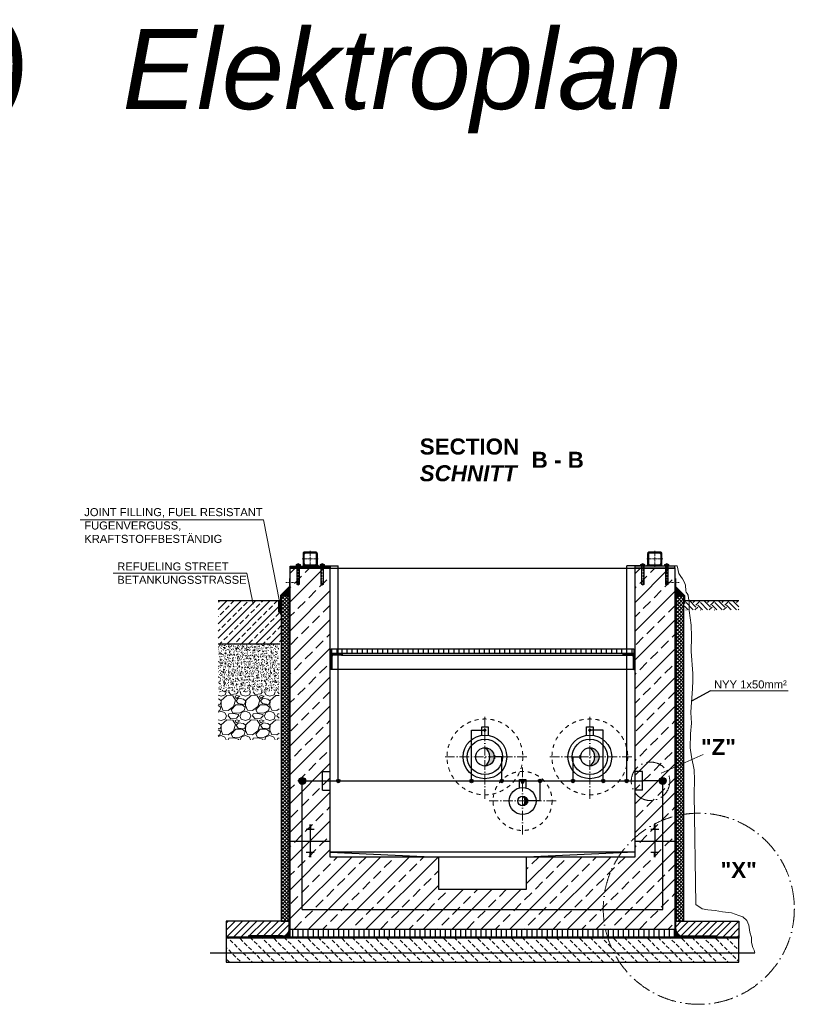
# Model space of a CAD drawing. Header units: millimetres. Extents: x -61498 to 2601997, y -16110 to 22287.
# Tile 10 of 27: x 27479 to 32432, y -11000 to -4856. Entities that reach past the tile are written whole.
import ezdxf

# ---------------------------------------------------------------- set-up
doc = ezdxf.new("R2010")
doc.units = ezdxf.units.MM
doc.linetypes.add('ACAD_ISO10W100', pattern=[18, 12, -3, 0, -3])
doc.linetypes.add('JIS_02_1.0', pattern=[2, 1, -1])
for name, color, linetype, lineweight in [('Bemaßung', 7, 'Continuous', 9), ('Beschriftung', 7, 'Continuous', 9), ('HO1N2-D50', 4, 'Continuous', 18), ('P------T2', 7, 'Continuous', 18), ('P-DABDICHTUNG', 7, 'Continuous', 18), ('verz. Bandstahl 30x3_5mm auf Putz', 1, 'GRENZE1', 35), ('verz. Bandstahl 30x3_5mm im Beton', 5, 'GRENZE1', 35)]:
    doc.layers.add(name, color=color, linetype=linetype, lineweight=lineweight)
doc.styles.add('LBB3.5M1000', font='isocp.shx', dxfattribs={"height": 3.5})
doc.linetypes.add('GRENZE1', pattern='A,6.35,-2.54,[133,ltypeshp.shx,S=2.54,R=0,X=-2.54,Y=0],-2.54,25.4', length=36.83)
pattern_1 = [(45, (-128105.7635, 31049.189), (-2.24506403, 2.24506403), [])]
pattern_2 = [(50, (32649.7873, -10556.404), (3.4683817, -0.303444), [0.36267, -3.989368]), (355, (32649.7873, -10556.404), (-0.6709456, 3.6372986), [0.290136, -3.1914945]), (100.45144, (32650.0763, -10556.4293), (2.797436, 3.3338545), [0.308222, -3.3904412]), (46.1842, (32649.7873, -10555.437), (5.16075, -0.8003847), [0.544005, -5.984052]), (96.63564, (32650.2173, -10555.5036), (4.519649, 4.710446), [0.462333, -5.085665]), (351.18416, (32649.7873, -10555.437), (4.519649, 4.710446), [0.435204, -4.787242]), (21, (32650.2708, -10555.6787), (2.8864024, -1.946903), [0.36267, -3.989368]), (326, (32650.271, -10555.6787), (1.176575, 3.506534), [0.290136, -3.1914945]), (71.45144, (32650.5114, -10555.841), (4.0629775, 1.559631), [0.308222, -3.3904412]), (37.5, (32649.7873, -10556.404), (0.05880017, 1.6097408), [0, -3.1528098, 0, -3.2398505, 0, -3.2035835]), (7.5, (32649.7873, -10556.404), (1.2720985, 1.9072164), [0, -1.8471984, 0, -3.0802758, 0, -1.2209884]), (327.5, (32648.709, -10556.404), (2.5813506, -0.1090663), [0, -1.2088994, 0, -3.7717663, 0, -5.0048437]), (317.5, (32648.2254, -10556.404), (2.8200537, 0.4840674), [0, -1.5715693, 0, -2.5048397, 0, -3.5541644])]
pattern_3 = [(45, (32770.615, -10531.404), (-22.45064, 22.45064), [])]
pattern_4 = [(90, (17941.5297, -11880.9715), (-1.5, 9e-17), []), (90, (17941.3422, -11880.9715), (-1.5, 9e-17), []), (90, (17941.1547, -11880.9715), (-1.5, 9e-17), [])]

msp = doc.modelspace()

# ---------------------------------------------------------------- hatches: boundary and pattern name
at = {"lineweight": 5}
h = msp.add_hatch(dxfattribs=at)
h.set_pattern_fill('ANSI31', color=0)
h.set_pattern_definition(pattern_1)
edge = h.paths.add_edge_path()
edge.add_line((29259.615, -8176.404), (29325.615, -8176.404))
edge.add_arc((29325.615, -8188.404), 12, 0, 90, ccw=False)
edge.add_line((29337.615, -8188.404), (29337.615, -8254.404))
edge.add_arc((29325.615, -8254.404), 12, -90, 0, ccw=False)
edge.add_line((29325.615, -8266.404), (29259.615, -8266.404))
edge.add_arc((29259.615, -8254.404), 12, 180, 270, ccw=False)
edge.add_line((29247.615, -8254.404), (29247.615, -8188.404))
edge.add_arc((29259.615, -8188.404), 12, 90, 180, ccw=False)
edge = h.paths.add_edge_path(flags=16)
edge.add_arc((29263.615, -8250.404), 8, 180, 270, ccw=False)
edge.add_line((29255.615, -8250.404), (29255.615, -8192.404))
edge.add_arc((29263.615, -8192.404), 8, 90, 180, ccw=False)
edge.add_line((29263.615, -8184.404), (29321.615, -8184.404))
edge.add_arc((29321.615, -8192.404), 8, 0, 90, ccw=False)
edge.add_line((29329.615, -8192.404), (29329.615, -8250.404))
edge.add_arc((29321.615, -8250.404), 8, -90, 0, ccw=False)
edge.add_line((29321.615, -8258.404), (29263.615, -8258.404))
h = msp.add_hatch(dxfattribs=at)
h.set_pattern_fill('ANSI31', color=0)
h.set_pattern_definition(pattern_1)
edge = h.paths.add_edge_path()
edge.add_line((31475.615, -8176.404), (31409.615, -8176.404))
edge.add_arc((31409.615, -8188.404), 12, 90, 180)
edge.add_line((31397.615, -8188.404), (31397.615, -8254.404))
edge.add_arc((31409.615, -8254.404), 12, 180, 270)
edge.add_line((31409.615, -8266.404), (31475.615, -8266.404))
edge.add_arc((31475.615, -8254.404), 12, 270, 360)
edge.add_line((31487.615, -8254.404), (31487.615, -8188.404))
edge.add_arc((31475.615, -8188.404), 12, 0, 90)
edge = h.paths.add_edge_path(flags=16)
edge.add_arc((31471.615, -8250.404), 8, 270, 360)
edge.add_line((31479.615, -8250.404), (31479.615, -8192.404))
edge.add_arc((31471.615, -8192.404), 8, 0, 90)
edge.add_line((31471.615, -8184.404), (31413.615, -8184.404))
edge.add_arc((31413.615, -8192.404), 8, 90, 180)
edge.add_line((31405.615, -8192.404), (31405.615, -8250.404))
edge.add_arc((31413.615, -8250.404), 8, 180, 270)
edge.add_line((31413.615, -8258.404), (31471.615, -8258.404))
at = {"lineweight": 0}
h = msp.add_hatch(dxfattribs=at)
h.set_pattern_fill('ANSI33', color=256, scale=20)
h.set_pattern_definition([(45, (17474.13, -9406.4), (-89.8026, 89.8026), []), (45, (17563.94, -9406.4), (-89.8026, 89.8026), [63.5, -31.75])])
h.paths.add_polyline_path([(31567.615, -8281.404), (31317.615, -8281.404), (31317.615, -10081.404), (30642.615, -10081.404), (30642.615, -10281.404), (30092.615, -10281.404), (30092.615, -10081.404), (29417.615, -10081.404), (29417.615, -8281.404), (29167.615, -8281.404), (29167.615, -10531.404), (31567.615, -10531.404)])
h = msp.add_hatch(color=0)
h.dxf.hatch_style = 1
h.paths.add_polyline_path([(29337.193, -8257.558), (29346.039, -8266.404), (29325.615, -8266.404, 0.3382903)])
h.paths.add_polyline_path([(29248.037, -8257.558, 0.3382903), (29259.615, -8266.404), (29239.191, -8266.404)])
h = msp.add_hatch(color=0)
h.dxf.hatch_style = 1
h.paths.add_polyline_path([(31398.037, -8257.558), (31389.191, -8266.404), (31409.615, -8266.404, -0.3382903)])
h.paths.add_polyline_path([(31487.193, -8257.558, -0.3382903), (31475.615, -8266.404), (31496.039, -8266.404)])
at = {"lineweight": 5}
h = msp.add_hatch(dxfattribs=at)
h.set_pattern_fill('ANSI36', color=256, angle=90)
h.set_pattern_definition([(135, (23068.5356, -8423.404), (-6.1739261, 1.683798), [7.9375, -1.5875, 0, -1.5875])])
h.paths.add_polyline_path([(29167.615, -8395.404), (29111.615, -8451.404), (29161.615, -8451.404), (29167.615, -8451.404)])
h = msp.add_hatch(dxfattribs=at)
h.set_pattern_fill('ANSI36', color=256, angle=90)
h.set_pattern_definition([(135, (28139.615, -8423.404), (-6.173926, 1.683798), [7.9375, -1.5875, 0, -1.5875])])
h.paths.add_polyline_path([(31567.615, -8395.404), (31623.615, -8451.404), (31573.615, -8451.404), (31567.615, -8451.404)])
h = msp.add_hatch(dxfattribs=at)
h.set_pattern_fill('ANSI37', color=256, scale=5)
h.set_pattern_definition([(45, (27405.615, -9461.654), (-11.22532, 11.22532), []), (135, (27405.615, -9461.654), (-11.22532, -11.22532), [])])
h.paths.add_polyline_path([(29161.615, -8451.404), (29111.615, -8451.404), (29111.615, -10481.404), (29161.615, -10481.404)])
h = msp.add_hatch(dxfattribs=at)
h.set_pattern_fill('ANSI37', color=256, scale=5)
h.set_pattern_definition([(45, (29867.615, -9461.654), (-11.22532, 11.22532), []), (135, (29867.615, -9461.654), (-11.22532, -11.22532), [])])
h.paths.add_polyline_path([(31623.615, -8451.404), (31573.615, -8451.404), (31573.615, -10481.404), (31623.615, -10481.404)])
at = {"lineweight": 0}
h = msp.add_hatch(dxfattribs=at)
h.set_pattern_fill('ANSI33', color=256, scale=10)
h.set_pattern_definition([(45, (20973.65, -9276.904), (-44.9013, 44.9013), []), (45, (21018.55, -9276.904), (-44.9013, 44.9013), [31.75, -15.875])])
h.paths.add_polyline_path([(29093.7, -8553.759), (29111.615, -8553.759), (29111.615, -8751.404), (28718.658, -8751.404), (28718.658, -8481.404), (29088.7, -8481.404), (29093.7, -8486.404)])
at = {"lineweight": 5}
h = msp.add_hatch(dxfattribs=at)
h.set_pattern_fill('ANSI31', color=256, angle=315)
h.set_pattern_definition([(0, (26567.9505, -8512.6047), (1e-15, 3.175), [])])
edge = h.paths.add_edge_path()
edge.add_line((29103.7, -8481.404), (29105.7, -8481.404))
edge.add_line((29105.7, -8481.404), (29107.658, -8481.404))
edge.add_line((29107.658, -8481.404), (29107.658, -8543.805))
edge.add_arc((29100.679, -8548.967), 8.68, 396.4862153, 503.5137847)
edge.add_line((29093.7, -8543.805), (29093.7, -8486.404))
edge.add_line((29093.7, -8486.404), (29088.7, -8481.404))
edge.add_line((29088.7, -8481.404), (29103.7, -8481.404))
h = msp.add_hatch(color=256)
h.dxf.hatch_style = 1
edge = h.paths.add_edge_path()
edge.add_line((29093.7, -8550.206), (29093.7, -8541.714))
edge.add_arc((29100.402, -8545.96), 7.934, 383.309056, 507.6431442, ccw=False)
edge.add_line((29107.688, -8542.82), (29107.688, -8549.099))
edge.add_arc((29100.402, -8545.96), 7.934, 212.3568558, 336.690944, ccw=False)
h = msp.add_hatch()
h.set_pattern_fill('EARTH', color=256, scale=10, angle=45)
h.set_pattern_definition([(45, (16074.134, -8510.54), (7e-15, 89.80256), [63.5, -63.5]), (45, (16057.296, -8493.704), (7e-15, 89.80256), [63.5, -63.5]), (45, (16040.46, -8476.866), (7e-15, 89.80256), [63.5, -63.5]), (135, (16040.46, -8465.64), (-89.80256, 7e-15), [63.5, -63.5]), (135, (16057.296, -8448.8), (-89.80256, 7e-15), [63.5, -63.5]), (135, (16074.134, -8431.965), (-89.80256, 7e-15), [63.5, -63.5])])
h.paths.add_polyline_path([(31627.573, -8539.68), (31627.573, -8481.404), (31967.615, -8481.404), (31967.615, -8539.68)])
at = {"lineweight": 0}
h = msp.add_hatch(dxfattribs=at)
h.set_pattern_fill('AR-CONC', color=256, scale=0.2)
h.set_pattern_definition([(50, (26753.493, -9201.404), (36.43693, -3.1878), [3.81, -41.91]), (355, (26753.493, -9201.404), (-7.0487, 38.21137), [3.048, -33.5281]), (100.4514, (26756.53, -9201.67), (29.38825, 35.02355), [3.238, -35.61805]), (46.1842, (26753.493, -9191.244), (54.2158, -8.4085), [5.715, -62.865]), (96.6356, (26758.01, -9191.945), (47.4808, 49.4852), [4.857, -53.4271]), (351.1842, (26753.493, -9191.244), (47.4808, 49.4852), [4.572, -50.292]), (21, (26758.573, -9193.784), (30.32288, -20.45304), [3.81, -41.91]), (326, (26758.573, -9193.784), (12.3604, 36.8376), [3.048, -33.528]), (71.4514, (26761.1, -9195.49), (42.6833, 16.38455), [3.238, -35.618]), (37.5, (26753.493, -9201.404), (0.61772, 16.91101), [0, -33.1216, 0, -34.036, 0, -33.655]), (7.5, (26753.493, -9201.404), (13.36393, 20.03611), [0, -19.4056, 0, -32.3596, 0, -12.827]), (327.5, (26742.165, -9201.404), (27.11812, -1.14575), [0, -12.7, 0, -39.624, 0, -52.578]), (317.5, (26737.085, -9201.404), (29.62584, 5.0853), [0, -16.51, 0, -26.3144, 0, -37.338])])
h.paths.add_polyline_path([(28718.658, -8751.404), (29097.658, -8751.404), (29097.658, -9051.404), (28718.658, -9051.404)])
h = msp.add_hatch()
h.set_pattern_fill('ANSI31', color=256, scale=10, angle=45)
h.set_pattern_definition([(90, (-68711.378, 29538.374), (-31.75, 5e-15), [])])
h.paths.add_polyline_path([(31312.615, -8811.404), (29422.615, -8811.404), (29422.615, -8781.404), (31312.615, -8781.404)])
at = {"lineweight": 9}
h = msp.add_hatch(dxfattribs=at)
h.set_pattern_fill('ANSI31', color=256)
h.set_pattern_definition([(45, (-67111.378, 29538.3737), (-2.24506403, 2.24506403), [])])
edge = h.paths.add_edge_path()
edge.add_line((29417.615, -8911.404), (29417.615, -8811.404))
edge.add_line((29417.615, -8811.404), (29492.615, -8811.404))
edge.add_line((29492.615, -8811.404), (29492.615, -8816.404))
edge.add_arc((29487.615, -8816.404), 5, 270, 360, ccw=False)
edge.add_line((29487.615, -8821.404), (29437.615, -8821.404))
edge.add_arc((29437.615, -8831.404), 10, 450, 540)
edge.add_line((29427.615, -8831.404), (29427.615, -8906.404))
edge.add_arc((29422.615, -8906.404), 5, 270, 360, ccw=False)
edge.add_line((29422.615, -8911.404), (29417.615, -8911.404))
h = msp.add_hatch(dxfattribs=at)
h.set_pattern_fill('ANSI31', color=256)
h.set_pattern_definition([(45, (-67711.378, 29538.3737), (-2.24506403, 2.24506403), [])])
edge = h.paths.add_edge_path()
edge.add_line((31317.615, -8911.404), (31317.615, -8811.404))
edge.add_line((31317.615, -8811.404), (31242.615, -8811.404))
edge.add_line((31242.615, -8811.404), (31242.615, -8816.404))
edge.add_arc((31247.615, -8816.404), 5, 540, 630)
edge.add_line((31247.615, -8821.404), (31297.615, -8821.404))
edge.add_arc((31297.615, -8831.404), 10, 360, 450, ccw=False)
edge.add_line((31307.615, -8831.404), (31307.615, -8906.404))
edge.add_arc((31312.615, -8906.404), 5, 540, 630)
edge.add_line((31312.615, -8911.404), (31317.615, -8911.404))
at = {"lineweight": 0}
h = msp.add_hatch(dxfattribs=at)
h.set_pattern_fill('GRAVEL', color=256, scale=6)
h.set_pattern_definition([(228.0128, (26863.221, -9049.004), (-1219.2, -1371.6), [20.5033, -2029.829]), (184.96974, (26849.505, -9064.244), (1828.8, 152.400009), [35.1843, -3483.243]), (132.51045, (26814.453, -9067.292), (1524, -1676.4), [24.809, -2456.0834]), (267.2737, (26755.017, -9105.392), (152.4, 3048), [32.0403, -3171.9862]), (292.83365, (26753.493, -9137.396), (-762, 1828.8), [31.418, -3110.3885]), (357.2737, (26765.685, -9166.352), (-3048, 152.4), [32.0403, -3171.9862]), (37.69424, (26797.689, -9167.876), (-1981.2, -1524), [42.3716, -4194.787]), (72.25533, (26831.217, -9141.968), (1066.8, 3352.8), [40.003, -3960.3154]), (121.42957, (26843.409, -9103.868), (-1219.2, 1981.2), [32.1488, -3182.7327]), (175.23636, (26826.645, -9076.436), (1676.4, -152.4), [36.703, -1798.436]), (222.39744, (26790.069, -9073.388), (-1828.8, -1676.4), [47.4647, -4699.0064]), (138.8141, (26905.893, -9106.916), (-1066.8, 914.4), [16.2, -1603.834]), (171.46923, (26893.701, -9096.248), (1981.2, -304.8), [30.821, -3051.2783]), (225, (26863.22, -9091.68), (-2e-14, -152.4), [21.553, -193.974]), (203.1986, (26852.553, -9073.388), (762, 304.8), [11.6065, -1149.0373]), (291.8014, (26841.885, -9077.96), (-152.4, 457.2), [16.414, -804.285]), (30.9638, (26847.98, -9093.2), (457.2, 304.8), [26.659, -861.978]), (161.565, (26870.84, -9079.484), (304.8, -152.4), [19.277, -462.654]), (16.38954, (26753.493, -9077.96), (1524, 457.2), [27.0053, -2673.5296]), (70.3462, (26779.401, -9070.34), (-609.6, -1676.4), [22.656, -2242.933]), (293.1986, (26870.841, -9049.004), (-304.8, 762), [23.213, -1137.431]), (343.61046, (26879.985, -9070.34), (-1524, 457.2), [27.0053, -2673.5296]), (339.44395, (26753.493, -9172.448), (-762, 304.8), [26.042, -1276.064]), (294.77514, (26777.877, -9181.592), (-762, 1676.4), [21.8203, -2160.2156]), (66.8014, (26872.365, -9201.404), (304.8, 762), [23.213, -1137.431]), (17.35402, (26881.509, -9180.068), (-1981.2, -609.6), [25.547, -2529.1426]), (69.44395, (26797.689, -9201.404), (-304.8, -762), [13.021, -1289.085]), (101.31, (26863.22, -9201.404), (-152.4, 609.6), [7.771, -769.32]), (165.9638, (26861.697, -9193.784), (457.2, -152.4), [31.418, -596.943]), (186.009, (26831.217, -9186.164), (1524, 152.4), [29.116, -2882.482]), (303.69, (26847.98, -9106.916), (-152.4, 304.8), [21.9794, -527.5066]), (353.15723, (26860.173, -9125.204), (2590.8, -304.8), [38.3734, -3798.9605]), (60.9454, (26898.273, -9129.776), (-609.6, -1066.8), [15.6905, -1553.3635]), (90, (26905.9, -9116.06), (-152.4, 152.4), [9.144, -143.256]), (120.25644, (26828.169, -9181.592), (609.6, -1066.8), [21.172, -2096.0364]), (48.0128, (26817.501, -9163.304), (1219.2, 1371.6), [41.0066, -2009.3257]), (0, (26844.93, -9132.82), (152.4, 152.4), [39.624, -112.776]), (325.30485, (26884.557, -9132.824), (1524, -1066.8), [24.0966, -2385.559]), (254.0546, (26904.37, -9146.54), (-152.4, -609.6), [22.19, -1087.299]), (207.64598, (26898.273, -9167.876), (-2895.6, -1524), [36.1287, -3576.748]), (175.42608, (26866.269, -9184.64), (-1981.2, 152.4), [38.2218, -3783.9508])])
h.paths.add_polyline_path([(28718.658, -9051.404), (29097.658, -9051.404), (29097.658, -9349.904), (28718.658, -9349.904)])
h = msp.add_hatch(color=256)
h.dxf.hatch_style = 1
h.paths.add_polyline_path([(30382.615, -9399.254, -0.41421356), (30439.765, -9456.404), (30414.368, -9456.404, 0.25914423)])
h.paths.add_polyline_path([(30414.368, -9456.404), (30439.765, -9456.404, -0.41421356), (30382.615, -9513.554, 0.25914423)])
h = msp.add_hatch(color=256)
h.dxf.hatch_style = 1
h.paths.add_polyline_path([(31037.615, -9399.254, -0.41421356), (31094.765, -9456.404), (31069.368, -9456.404, 0.25914423)])
h.paths.add_polyline_path([(31069.368, -9456.404), (31094.765, -9456.404, -0.41421356), (31037.615, -9513.554, 0.25914423)])
h = msp.add_hatch(color=256)
h.dxf.hatch_style = 1
h.paths.add_polyline_path([(30617.615, -9701.254, -0.41421356), (30647.765, -9731.404), (30633.297, -9731.404, 0.24452247)])
h.paths.add_polyline_path([(30633.297, -9731.404), (30647.765, -9731.404, -0.41421356), (30617.615, -9761.554, 0.24452247)])
h = msp.add_hatch()
h.set_pattern_fill('ANSI31', color=256, scale=10)
h.set_pattern_definition(pattern_3)
edge = h.paths.add_edge_path()
edge.add_line((28907.24, -10573.76), (28907.24, -10581.404))
edge.add_line((28907.24, -10581.404), (28767.615, -10581.404))
edge.add_line((28767.615, -10581.404), (28767.615, -10481.404))
edge.add_line((28767.615, -10481.404), (29161.615, -10481.404))
edge.add_line((29161.615, -10481.404), (29161.615, -10531.404))
edge.add_arc((29119.259, -10531.404), 42.356, 270, 360, ccw=False)
edge.add_line((29119.259, -10573.76), (28907.24, -10573.76))
h = msp.add_hatch()
h.set_pattern_fill('ANSI31', color=256, scale=10)
h.set_pattern_definition(pattern_3)
edge = h.paths.add_edge_path()
edge.add_line((31827.99, -10573.76), (31827.99, -10581.404))
edge.add_line((31827.99, -10581.404), (31967.615, -10581.404))
edge.add_line((31967.615, -10581.404), (31967.615, -10481.404))
edge.add_line((31967.615, -10481.404), (31573.615, -10481.404))
edge.add_line((31573.615, -10481.404), (31573.615, -10531.404))
edge.add_arc((31615.971, -10531.404), 42.356, 180, 270)
edge.add_line((31615.971, -10573.76), (31827.99, -10573.76))
h = msp.add_hatch(dxfattribs=at)
h.set_pattern_fill('AR-CONC', color=256, scale=0.48356)
h.set_pattern_definition(pattern_2)
edge = h.paths.add_edge_path()
edge.add_line((29093.316, -10581.404), (29119.259, -10579.76))
edge.add_arc((29119.259, -10531.404), 48.356, 270, 360)
edge.add_line((29167.615, -10531.404), (29167.615, -10581.404))
edge.add_line((29167.615, -10581.404), (29093.316, -10581.404))
h = msp.add_hatch()
h.set_pattern_fill('ANSI31', color=256, scale=10, angle=45)
h.set_pattern_definition([(90, (30867.615, -10556.404), (-31.75, 5e-15), [])])
h.paths.add_polyline_path([(29167.615, -10531.404), (31567.615, -10531.404), (31567.615, -10581.404), (29167.615, -10581.404)])
h = msp.add_hatch(dxfattribs=at)
h.set_pattern_fill('AR-CONC', color=256, scale=0.48356)
h.set_pattern_definition(pattern_2)
edge = h.paths.add_edge_path()
edge.add_line((31641.914, -10581.404), (31615.971, -10579.76))
edge.add_arc((31615.971, -10531.404), 48.356, 180, 270, ccw=False)
edge.add_line((31567.615, -10531.404), (31567.615, -10581.404))
edge.add_line((31567.615, -10581.404), (31641.914, -10581.404))
h = msp.add_hatch(dxfattribs=at)
h.set_pattern_fill('BETON_UNBEWEHRT', color=256, scale=200, angle=90, pattern_type=2)
h.set_pattern_definition([(135, (9886.26, -10502.05), (-35.35534, -35.35534), [25, -12.5])])
h.paths.add_polyline_path([(31967.615, -10587.404), (28767.615, -10587.404), (28767.615, -10737.404), (31967.615, -10737.404)])
at = {"layer": 'P-DABDICHTUNG'}
h = msp.add_hatch(dxfattribs=at)
h.set_pattern_fill('PLAST', scale=6, angle=90, style=0)
h.set_pattern_definition(pattern_4)
h.paths.add_polyline_path([(28907.24, -10581.404), (28907.24, -10579.76), (28966.747, -10579.76), (28966.747, -10581.404)])
h = msp.add_hatch(dxfattribs=at)
h.set_pattern_fill('PLAST', scale=6, angle=90, style=0)
h.set_pattern_definition(pattern_4)
h.paths.add_polyline_path([(31827.99, -10581.404), (31827.99, -10579.76), (31768.483, -10579.76), (31768.483, -10581.404)])
at = {"layer": 'verz. Bandstahl 30x3_5mm auf Putz', "lineweight": -3, "ltscale": 2.5}
h = msp.add_hatch(color=256, dxfattribs=at)
h.dxf.hatch_style = 1
edge = h.paths.add_edge_path()
edge.add_arc((29467.615, -9606.829), 10.718, -540, -180)
h = msp.add_hatch(color=256, dxfattribs=at)
h.dxf.hatch_style = 1
edge = h.paths.add_edge_path()
edge.add_arc((30298.79, -9606.829), 10.718, -540, -180)
h = msp.add_hatch(color=256, dxfattribs=at)
h.dxf.hatch_style = 1
edge = h.paths.add_edge_path()
edge.add_arc((30487.573, -9606.829), 10.718, -540, -180)
h = msp.add_hatch(color=256, dxfattribs=at)
h.dxf.hatch_style = 1
edge = h.paths.add_edge_path()
edge.add_arc((30617.615, -9606.829), 10.718, 720, 1080, ccw=False)
h = msp.add_hatch(color=256, dxfattribs=at)
h.dxf.hatch_style = 1
edge = h.paths.add_edge_path()
edge.add_arc((30726.236, -9606.829), 10.718, 720, 1080, ccw=False)
h = msp.add_hatch(color=256, dxfattribs=at)
h.dxf.hatch_style = 1
edge = h.paths.add_edge_path()
edge.add_arc((30932.657, -9606.829), 10.718, 720, 1080, ccw=False)
h = msp.add_hatch(color=256, dxfattribs=at)
h.dxf.hatch_style = 1
edge = h.paths.add_edge_path()
edge.add_arc((31121.44, -9606.829), 10.718, 720, 1080, ccw=False)
h = msp.add_hatch(color=256, dxfattribs=at)
h.dxf.hatch_style = 1
edge = h.paths.add_edge_path()
edge.add_arc((31267.615, -9606.829), 10.718, 720, 1080, ccw=False)
at = {"layer": 'verz. Bandstahl 30x3_5mm im Beton', "lineweight": -3, "ltscale": 20}
h = msp.add_hatch(color=256, dxfattribs=at)
h.dxf.hatch_style = 1
edge = h.paths.add_edge_path()
edge.add_arc((29242.615, -9606.829), 21.435, 360, 720, ccw=False)
h = msp.add_hatch(color=256, dxfattribs=at)
h.dxf.hatch_style = 1
edge = h.paths.add_edge_path()
edge.add_arc((31492.615, -9606.829), 21.435, -180, 180)

# ---------------------------------------------------------------- linework, layer by layer
at = {"linetype": 'ACAD_ISO10W100', "lineweight": 5}
for p, q in [((29292.615, -8171.404), (29292.615, -8271.404)), ((31442.615, -8171.404), (31442.615, -8271.404)), ((29342.615, -8221.404), (29242.615, -8221.404)), ((31392.615, -8221.404), (31492.615, -8221.404)), ((29217.615, -8386.404), (29217.615, -8248.343)), ((29367.615, -8386.404), (29367.615, -8248.343)), ((31367.615, -8386.404), (31367.615, -8248.343)), ((31517.615, -8386.404), (31517.615, -8248.343)), ((29139.527, -8369.175), (29227.038, -8369.175)), ((31595.703, -8369.175), (31508.192, -8369.175))]:
    msp.add_line(p, q, dxfattribs=at)
for p, q in [((29167.615, -10531.404), (29167.615, -8276.404)), ((29417.615, -8281.404), (29167.615, -8281.404)), ((29337.193, -8257.558), (29346.039, -8266.404)), ((29417.615, -10081.404), (29417.615, -8276.404)), ((31317.615, -8281.404), (29417.615, -8281.404)), ((31317.615, -8276.404), (31317.615, -10081.404)), ((31567.615, -8281.404), (31317.615, -8281.404)), ((31398.037, -8257.558), (31389.191, -8266.404)), ((31567.615, -8276.404), (31567.615, -10531.404)), ((29111.615, -8451.404), (29167.615, -8395.404)), ((31623.615, -8451.404), (31567.615, -8395.404)), ((29167.615, -8451.404), (29121.615, -8451.404)), ((29161.615, -10481.404), (29161.615, -8451.404)), ((29161.615, -8451.404), (29167.615, -8451.404)), ((29161.615, -8451.404), (29167.615, -8451.404)), ((31567.615, -8451.404), (31613.615, -8451.404)), ((31573.615, -10531.404), (31573.615, -8460.904)), ((28718.658, -8481.404), (29107.658, -8481.404)), ((29088.7, -8481.404), (29093.7, -8486.404)), ((29093.7, -8486.404), (29093.7, -8550.206)), ((31627.573, -8481.404), (31967.615, -8481.404)), ((28718.658, -8751.404), (29102.658, -8751.404)), ((29487.615, -8821.404), (31297.615, -8821.404)), ((31312.615, -8911.404), (29422.615, -8911.404)), ((31791.121, -9044.185), (31672.154, -9109.371)), ((29297.615, -9881.751), (29287.615, -9881.751)), ((29297.615, -9885.271), (29287.615, -9885.271)), ((29297.615, -9888.791), (29287.615, -9888.791)), ((29292.615, -9881.404), (29292.615, -9981.404)), ((31447.615, -9881.751), (31437.615, -9881.751)), ((31447.615, -9885.271), (31437.615, -9885.271)), ((31447.615, -9888.791), (31437.615, -9888.791)), ((31442.615, -9881.404), (31442.615, -9981.404)), ((29317.615, -9909.91), (29267.615, -9909.91)), ((29297.615, -9892.31), (29287.615, -9892.31)), ((29297.615, -9895.83), (29287.615, -9895.83)), ((29297.615, -9899.35), (29287.615, -9899.35)), ((29297.615, -9902.87), (29287.615, -9902.87)), ((29297.615, -9906.39), (29287.615, -9906.39)), ((31467.615, -9909.91), (31417.615, -9909.91)), ((31447.615, -9892.31), (31437.615, -9892.31)), ((31447.615, -9895.83), (31437.615, -9895.83)), ((31447.615, -9899.35), (31437.615, -9899.35)), ((31447.615, -9902.87), (31437.615, -9902.87)), ((31447.615, -9906.39), (31437.615, -9906.39)), ((29167.615, -9981.404), (29417.615, -9981.404)), ((29292.615, -9981.404), (29292.615, -10081.404)), ((31317.615, -9981.404), (31567.615, -9981.404)), ((31442.615, -9981.404), (31442.615, -10081.404)), ((29317.615, -10052.898), (29267.615, -10052.898)), ((29297.615, -10056.418), (29287.615, -10056.418)), ((29297.615, -10059.938), (29287.615, -10059.938)), ((29297.615, -10063.458), (29287.615, -10063.458)), ((29297.615, -10066.978), (29287.615, -10066.978)), ((29297.615, -10070.498), (29287.615, -10070.498)), ((29297.615, -10074.017), (29287.615, -10074.017)), ((31317.615, -10051.404), (29417.615, -10051.404)), ((29417.615, -10051.404), (30092.615, -10081.404)), ((31317.615, -10051.404), (30642.615, -10081.404)), ((31467.615, -10052.898), (31417.615, -10052.898)), ((31447.615, -10056.418), (31437.615, -10056.418)), ((31447.615, -10059.938), (31437.615, -10059.938)), ((31447.615, -10063.458), (31437.615, -10063.458)), ((31447.615, -10066.978), (31437.615, -10066.978)), ((31447.615, -10070.498), (31437.615, -10070.498)), ((31447.615, -10074.017), (31437.615, -10074.017)), ((29297.615, -10077.537), (29287.615, -10077.537)), ((29297.615, -10081.057), (29287.615, -10081.057)), ((31317.615, -10081.404), (29417.615, -10081.404)), ((31447.615, -10077.537), (31437.615, -10077.537)), ((31447.615, -10081.057), (31437.615, -10081.057)), ((29161.615, -10481.404), (28767.615, -10481.404)), ((28767.615, -10481.404), (28767.615, -10587.404)), ((29161.615, -10531.404), (29161.615, -10481.404)), ((31573.615, -10481.404), (31967.615, -10481.404)), ((31573.615, -10531.404), (31573.615, -10481.404)), ((31967.615, -10481.404), (31967.615, -10587.404)), ((29161.615, -10581.404), (28767.615, -10581.404)), ((28767.615, -10581.404), (28767.615, -10587.404)), ((29167.615, -10581.404), (28767.615, -10581.404)), ((29161.615, -10581.404), (28767.615, -10581.404)), ((29161.615, -10581.404), (28767.615, -10581.404)), ((28767.615, -10581.404), (29167.615, -10581.404)), ((28907.24, -10573.76), (28907.24, -10581.404)), ((29119.259, -10573.76), (28907.24, -10573.76)), ((29119.259, -10579.76), (28907.24, -10579.76)), ((29167.615, -10581.404), (31567.615, -10581.404)), ((31567.615, -10581.404), (29167.615, -10581.404)), ((31567.615, -10581.404), (31967.615, -10581.404)), ((31567.615, -10581.404), (31967.615, -10581.404)), ((31567.615, -10581.404), (31967.615, -10581.404)), ((31967.615, -10581.404), (31567.615, -10581.404)), ((31573.615, -10581.404), (31967.615, -10581.404)), ((31573.615, -10581.404), (31967.615, -10581.404)), ((31615.971, -10573.76), (31827.99, -10573.76)), ((31615.971, -10579.76), (31827.99, -10579.76)), ((31827.99, -10573.76), (31827.99, -10581.404)), ((31967.615, -10581.404), (31967.615, -10587.404)), ((31967.615, -10581.404), (31967.615, -10587.404))]:
    msp.add_line(p, q)
at = {"linetype": 'Continuous', "lineweight": 9}
for p, q in [((29202.615, -8266.404), (29202.615, -8263.404)), ((29202.615, -8263.404), (29232.615, -8263.404)), ((29204.215, -8262.404), (29204.215, -8256.404)), ((29207.679, -8255.404), (29227.551, -8255.404)), ((29209.615, -8252.904), (29225.615, -8252.904)), ((29209.615, -8252.904), (29209.615, -8255.404)), ((29210.84, -8252.469), (29210.84, -8255.404)), ((29211.143, -8262.404), (29211.143, -8256.404)), ((29224.087, -8262.404), (29224.087, -8256.404)), ((29224.39, -8252.469), (29224.39, -8255.404)), ((29225.615, -8252.904), (29225.615, -8255.404)), ((29231.015, -8262.404), (29231.015, -8256.404)), ((29232.615, -8266.404), (29232.615, -8263.404)), ((29382.615, -8263.404), (29352.615, -8263.404)), ((29352.615, -8266.404), (29352.615, -8263.404)), ((29354.215, -8262.404), (29354.215, -8256.404)), ((29377.551, -8255.404), (29357.679, -8255.404)), ((29375.615, -8252.904), (29359.615, -8252.904)), ((29359.615, -8252.904), (29359.615, -8255.404)), ((29360.84, -8252.469), (29360.84, -8255.404)), ((29361.143, -8262.404), (29361.143, -8256.404)), ((29374.087, -8262.404), (29374.087, -8256.404)), ((29374.39, -8252.469), (29374.39, -8255.404)), ((29375.615, -8252.904), (29375.615, -8255.404)), ((29381.015, -8262.404), (29381.015, -8256.404)), ((29382.615, -8266.404), (29382.615, -8263.404)), ((31352.615, -8266.404), (31352.615, -8263.404)), ((31352.615, -8263.404), (31382.615, -8263.404)), ((31354.215, -8262.404), (31354.215, -8256.404)), ((31357.679, -8255.404), (31377.551, -8255.404)), ((31359.615, -8252.904), (31375.615, -8252.904)), ((31359.615, -8252.904), (31359.615, -8255.404)), ((31360.84, -8252.469), (31360.84, -8255.404)), ((31361.143, -8262.404), (31361.143, -8256.404)), ((31374.087, -8262.404), (31374.087, -8256.404)), ((31374.39, -8252.469), (31374.39, -8255.404)), ((31375.615, -8252.904), (31375.615, -8255.404)), ((31381.015, -8262.404), (31381.015, -8256.404)), ((31382.615, -8266.404), (31382.615, -8263.404)), ((31532.615, -8263.404), (31502.615, -8263.404)), ((31502.615, -8266.404), (31502.615, -8263.404)), ((31504.215, -8262.404), (31504.215, -8256.404)), ((31527.551, -8255.404), (31507.679, -8255.404)), ((31525.615, -8252.904), (31509.615, -8252.904)), ((31509.615, -8252.904), (31509.615, -8255.404)), ((31510.84, -8252.469), (31510.84, -8255.404)), ((31511.143, -8262.404), (31511.143, -8256.404)), ((31524.087, -8262.404), (31524.087, -8256.404)), ((31524.39, -8252.469), (31524.39, -8255.404)), ((31525.615, -8252.904), (31525.615, -8255.404)), ((31531.015, -8262.404), (31531.015, -8256.404)), ((31532.615, -8266.404), (31532.615, -8263.404))]:
    msp.add_line(p, q, dxfattribs=at)
at = {"linetype": 'JIS_02_1.0', "lineweight": 5, "ltscale": 2}
for p, q in [((29209.115, -8281.404), (29209.115, -8263.404)), ((29209.615, -8379.904), (29209.615, -8252.904)), ((29210.84, -8380.339), (29210.84, -8255.404)), ((29224.39, -8380.339), (29224.39, -8255.404)), ((29225.615, -8379.904), (29225.615, -8252.904)), ((29226.115, -8281.404), (29226.115, -8263.404)), ((29359.115, -8281.404), (29359.115, -8263.404)), ((29359.615, -8379.904), (29359.615, -8252.904)), ((29360.84, -8380.339), (29360.84, -8255.404)), ((29374.39, -8380.339), (29374.39, -8255.404)), ((29375.615, -8379.904), (29375.615, -8252.904)), ((29376.115, -8281.404), (29376.115, -8263.404)), ((31359.115, -8281.404), (31359.115, -8263.404)), ((31359.615, -8379.904), (31359.615, -8252.904)), ((31360.84, -8380.339), (31360.84, -8255.404)), ((31374.39, -8380.339), (31374.39, -8255.404)), ((31375.615, -8379.904), (31375.615, -8252.904)), ((31376.115, -8281.404), (31376.115, -8263.404)), ((31509.115, -8281.404), (31509.115, -8263.404)), ((31509.615, -8379.904), (31509.615, -8252.904)), ((31510.84, -8380.339), (31510.84, -8255.404)), ((31524.39, -8380.339), (31524.39, -8255.404)), ((31525.615, -8379.904), (31525.615, -8252.904)), ((31526.115, -8281.404), (31526.115, -8263.404)), ((29209.615, -8379.904), (29225.615, -8379.904)), ((29375.615, -8379.904), (29359.615, -8379.904)), ((31359.615, -8379.904), (31375.615, -8379.904)), ((31525.615, -8379.904), (31509.615, -8379.904))]:
    msp.add_line(p, q, dxfattribs=at)
at = {"linetype": 'JIS_02_1.0', "lineweight": 25, "ltscale": 50}
for p, q in [((29164.615, -8451.404), (29164.615, -10534.529)), ((31570.615, -8451.404), (31570.615, -10531.404)), ((31967.615, -10584.404), (28767.615, -10584.404)), ((28767.615, -10584.404), (31967.615, -10584.404)), ((29119.259, -10576.76), (28907.24, -10576.76)), ((31615.971, -10576.76), (31827.99, -10576.76))]:
    msp.add_line(p, q, dxfattribs=at)
at = {"linetype": 'ACAD_ISO10W100', "lineweight": 18, "ltscale": 5}
for p, q in [((30382.615, -9717.904), (30382.615, -9194.904)), ((31037.615, -9717.904), (31037.615, -9194.904)), ((30644.115, -9456.404), (30121.115, -9456.404)), ((31299.115, -9456.404), (30776.115, -9456.404)), ((30617.615, -9522.254), (30617.615, -9940.554)), ((30826.765, -9731.404), (30408.465, -9731.404))]:
    msp.add_line(p, q, dxfattribs=at)
at = {"linetype": 'Continuous', "lineweight": 18, "ltscale": 10}
msp.add_line((31744.042, -9442.03), (31483.454, -9558.101), dxfattribs=at)
at = {"lineweight": 9}
for points in [[(29259.615, -8176.404), (29325.615, -8176.404, -0.41421356), (29337.615, -8188.404), (29337.615, -8254.404, -0.41421356), (29325.615, -8266.404), (29259.615, -8266.404, -0.41421356), (29247.615, -8254.404), (29247.615, -8188.404, -0.41421356)], [(29263.615, -8258.404, -0.41421356), (29255.615, -8250.404), (29255.615, -8192.404, -0.41421356), (29263.615, -8184.404), (29321.615, -8184.404, -0.41421356), (29329.615, -8192.404), (29329.615, -8250.404, -0.41421356), (29321.615, -8258.404)], [(31475.615, -8176.404), (31409.615, -8176.404, 0.41421356), (31397.615, -8188.404), (31397.615, -8254.404, 0.41421356), (31409.615, -8266.404), (31475.615, -8266.404, 0.41421356), (31487.615, -8254.404), (31487.615, -8188.404, 0.41421356)], [(31471.615, -8258.404, 0.41421356), (31479.615, -8250.404), (31479.615, -8192.404, 0.41421356), (31471.615, -8184.404), (31413.615, -8184.404, 0.41421356), (31405.615, -8192.404), (31405.615, -8250.404, 0.41421356), (31413.615, -8258.404)]]:
    msp.add_lwpolyline(points, format="xyb", close=True, dxfattribs=at)
for points in [[(29417.615, -8276.404), (29167.615, -8276.404), (29167.615, -8266.404), (29417.615, -8266.404)], [(31317.615, -8276.404), (31567.615, -8276.404), (31567.615, -8266.404), (31317.615, -8266.404)], [(29109.658, -8566.331), (29109.658, -8449.287), (29164.77, -8394.175), (29164.77, -8344.175), (29162.77, -8344.175), (29162.77, -8393.346), (29107.658, -8448.459), (29107.658, -8566.331)], [(31625.573, -8499.287), (31625.573, -8449.287), (31570.46, -8394.175), (31570.46, -8344.175), (31572.46, -8344.175), (31572.46, -8393.346), (31627.573, -8448.459), (31627.573, -8499.287)], [(29161.615, -8451.404), (29111.615, -8451.404), (29111.615, -10481.404), (29161.615, -10481.404)], [(31623.615, -8451.404), (31573.615, -8451.404), (31573.615, -10481.404), (31623.615, -10481.404)], [(31312.615, -8811.404), (29422.615, -8811.404), (29422.615, -8781.404), (31312.615, -8781.404)], [(30642.615, -10081.404), (30092.615, -10081.404), (30092.615, -10281.404), (30642.615, -10281.404)], [(29167.615, -10531.404), (31567.615, -10531.404), (31567.615, -10581.404), (29167.615, -10581.404)], [(31967.615, -10587.404), (28767.615, -10587.404), (28767.615, -10737.404), (31967.615, -10737.404)]]:
    msp.add_lwpolyline(points, close=True)
for points in [[(29417.615, -8911.404), (29417.615, -8811.404), (29492.615, -8811.404), (29492.615, -8816.404, -0.41421356), (29487.615, -8821.404), (29437.615, -8821.404, 0.41421356), (29427.615, -8831.404), (29427.615, -8906.404, -0.41421356), (29422.615, -8911.404)], [(31317.615, -8911.404), (31317.615, -8811.404), (31242.615, -8811.404), (31242.615, -8816.404, 0.41421356), (31247.615, -8821.404), (31297.615, -8821.404, -0.41421356), (31307.615, -8831.404), (31307.615, -8906.404, 0.41421356), (31312.615, -8911.404)]]:
    msp.add_lwpolyline(points, format="xyb", close=True)
for points in [[(30362.615, -9321.377), (30362.615, -9269.904), (30402.615, -9269.904), (30402.615, -9321.377)], [(31017.615, -9321.377), (31017.615, -9269.904), (31057.615, -9269.904), (31057.615, -9321.377)], [(30597.615, -9648.727), (30597.615, -9597.254), (30637.615, -9597.254), (30637.615, -9648.727)]]:
    msp.add_lwpolyline(points)
at = {"linetype": 'JIS_02_1.0', "lineweight": 18, "ltscale": 25}
for centre, radius in [((30382.615, -9456.404), 236.5), ((31037.615, -9456.404), 236.5), ((30617.615, -9731.404), 184.15)]:
    msp.add_circle(centre, radius, dxfattribs=at)
for centre, radius in [((30382.615, -9456.404), 136.5), ((30382.615, -9289.904), 5.5), ((31037.615, -9456.404), 136.5), ((31037.615, -9289.904), 5.5), ((30382.615, -9456.404), 110), ((30382.615, -9456.404), 57.15), ((31037.615, -9456.404), 110), ((31037.615, -9456.404), 57.15), ((30617.615, -9617.254), 5.5), ((30617.615, -9731.404), 84.15), ((30617.615, -9731.404), 30.15)]:
    msp.add_circle(centre, radius)
at = {"linetype": 'ACAD_ISO10W100', "lineweight": 18, "ltscale": 10}
for centre, radius in [((31416.294, -9609.034), 120.141), ((31717.531, -10404.071), 596.332)]:
    msp.add_circle(centre, radius, dxfattribs=at)
at = {"linetype": 'Continuous', "lineweight": 9}
for centre, radius, start, end in [((29207.679, -8261.904), 6.5, 57.7957583, 122.2042417), ((29207.679, -8256.904), 6.5, 237.7957583, 302.2042417), ((29217.615, -8273.487), 22.083, 68.7606889, 111.2393111), ((29217.615, -8276.846), 21.442, 72.4326417, 107.5673583), ((29217.615, -8241.962), 21.442, 252.4326417, 287.5673583), ((29227.551, -8261.904), 6.5, 57.7957583, 122.2042417), ((29227.551, -8256.904), 6.5, 237.7957583, 302.2042417), ((29357.679, -8261.904), 6.5, 57.7957583, 122.2042417), ((29357.679, -8256.904), 6.5, 237.7957583, 302.2042417), ((29367.615, -8273.487), 22.083, 68.7606889, 111.2393111), ((29367.615, -8276.846), 21.442, 72.4326417, 107.5673583), ((29367.615, -8241.962), 21.442, 252.4326417, 287.5673583), ((29377.551, -8261.904), 6.5, 57.7957583, 122.2042417), ((29377.551, -8256.904), 6.5, 237.7957583, 302.2042417), ((31357.679, -8261.904), 6.5, 57.7957583, 122.2042417), ((31357.679, -8256.904), 6.5, 237.7957583, 302.2042417), ((31367.615, -8273.487), 22.083, 68.7606889, 111.2393111), ((31367.615, -8276.846), 21.442, 72.4326417, 107.5673583), ((31367.615, -8241.962), 21.442, 252.4326417, 287.5673583), ((31377.551, -8261.904), 6.5, 57.7957583, 122.2042417), ((31377.551, -8256.904), 6.5, 237.7957583, 302.2042417), ((31507.679, -8261.904), 6.5, 57.7957583, 122.2042417), ((31507.679, -8256.904), 6.5, 237.7957583, 302.2042417), ((31517.615, -8273.487), 22.083, 68.7606889, 111.2393111), ((31517.615, -8276.846), 21.442, 72.4326417, 107.5673583), ((31517.615, -8241.962), 21.442, 252.4326417, 287.5673583), ((31527.551, -8261.904), 6.5, 57.7957583, 122.2042417), ((31527.551, -8256.904), 6.5, 237.7957583, 302.2042417)]:
    msp.add_arc(centre, radius, start, end, dxfattribs=at)
at = {"linetype": 'JIS_02_1.0', "lineweight": 5, "ltscale": 2}
for centre in [(29217.615, -8359.321), (29367.615, -8359.321), (31367.615, -8359.321), (31517.615, -8359.321)]:
    msp.add_arc(centre, 22.083, 248.7606889, 291.2393111, dxfattribs=at)
for centre, radius, start, end in [((29100.402, -8545.96), 7.934, 23.309056, 147.6431442), ((29100.402, -8545.96), 7.934, 212.3568558, 336.690944), ((30347.061, -9456.404), 67.307, 301.886882, 58.113118), ((31002.061, -9456.404), 67.307, 301.886882, 58.113118), ((30596.474, -9731.404), 36.823, 305.0380528, 54.9619472), ((29119.259, -10531.404), 42.356, 270, 0), ((31615.971, -10531.404), 42.356, 180, 270)]:
    msp.add_arc(centre, radius, start, end)
at = {"linetype": 'JIS_02_1.0', "lineweight": 25, "ltscale": 50}
for centre, start, end in [((29119.259, -10531.404), 270, 0), ((31615.971, -10531.404), 180, 270)]:
    msp.add_arc(centre, 45.356, start, end, dxfattribs=at)
at = {"layer": 'HO1N2-D50'}
msp.add_lwpolyline([(31517.615, -8263.404), (31582.288, -8263.404), (31593.29, -8312.134), (31604.671, -8330.334), (31615.673, -8345.879), (31627.054, -8364.457), (31634.263, -8385.31), (31636.539, -8420.571), (31639.574, -8428.912), (31644.885, -8436.874), (31650.196, -8448.248), (31653.611, -8464.931), (31656.646, -8485.784), (31656.646, -8505.5), (31656.646, -8524.457), (31657.404, -8541.898), (31669.155, -8633.449), (31671.105, -8705.569), (31669.155, -8799.129), (31680.857, -8935.572), (31680.857, -8980.403), (31678.907, -9031.081), (31669.155, -9144.134), (31667.205, -9179.219), (31673.056, -9245.491), (31665.254, -9311.763), (31663.304, -9399.476), (31671.105, -9456.002), (31688.658, -9537.867), (31690.609, -9600.241), (31688.658, -9687.954), (31699.867, -10377.926), (31737.683, -10404.921), (31774.147, -10410.32), (31820.066, -10414.369), (31864.634, -10422.467), (31921.357, -10430.566), (31967.276, -10445.413), (31991.585, -10454.861), (32017.246, -10477.807), (32030.751, -10506.151), (32036.154, -10549.343), (32045.607, -10584.436), (32046.958, -10614.131), (32055.061, -10645.175), (32064.158, -10662.47), (32067.615, -10679.696)], dxfattribs=at)
at = {"layer": 'P------T2', "color": 7}
for p, q in [((27856.833, -7976.719), (29000.877, -7976.719)), ((29000.877, -7976.719), (29101.476, -8486.187)), ((28062.794, -8310.496), (28895.964, -8310.496)), ((28895.964, -8310.496), (28937.188, -8503.216))]:
    msp.add_line(p, q, dxfattribs=at)
at = {"layer": 'P-DABDICHTUNG', "ltscale": 200}
msp.add_line((31791.121, -9044.185), (32274.95, -9044.185), dxfattribs=at)
at = {"layer": 'P-DABDICHTUNG', "color": 7}
for p, q in [((28966.747, -10579.76), (28966.747, -10581.404)), ((29119.259, -10579.76), (29093.316, -10581.404)), ((31615.971, -10579.76), (31641.914, -10581.404)), ((31768.483, -10579.76), (31768.483, -10581.404))]:
    msp.add_line(p, q, dxfattribs=at)
for points in [[(29167.615, -10507.226), (29167.615, -10531.404, -0.41421356), (29119.259, -10579.76)], [(31567.615, -10507.226), (31567.615, -10531.404, 0.41421356), (31615.971, -10579.76)]]:
    msp.add_lwpolyline(points, format="xyb", dxfattribs=at)
at = {"layer": 'verz. Bandstahl 30x3_5mm auf Putz', "lineweight": -3, "ltscale": 2.5}
for p, q in [((29367.615, -8263.404), (29467.615, -8263.404)), ((29467.615, -9606.829), (29467.615, -8263.404)), ((31267.615, -9606.829), (31267.615, -8263.404)), ((31367.615, -8263.404), (31267.615, -8263.404)), ((30298.79, -9606.829), (30298.79, -9289.904)), ((30298.79, -9289.904), (30382.615, -9289.904)), ((31121.44, -9289.904), (31037.615, -9289.904)), ((31121.44, -9606.829), (31121.44, -9289.904)), ((30487.573, -9456.404), (30443.658, -9456.404)), ((30487.573, -9606.829), (30487.573, -9456.404)), ((30932.657, -9606.829), (30932.657, -9456.404)), ((30932.657, -9456.404), (30976.572, -9456.404)), ((29369.211, -9606.829), (31366.019, -9606.829)), ((30726.236, -9606.829), (30726.236, -9731.404)), ((30726.236, -9731.404), (30651.278, -9731.404))]:
    msp.add_line(p, q, dxfattribs=at)
at = {"layer": 'verz. Bandstahl 30x3_5mm auf Putz', "linetype": 'Continuous', "lineweight": -3, "ltscale": 2.5}
for p, q in [((30382.615, -9301.037), (30382.615, -9278.771)), ((31037.615, -9301.037), (31037.615, -9278.771)), ((30443.658, -9467.537), (30443.658, -9445.271)), ((30976.572, -9467.537), (30976.572, -9445.271)), ((30617.615, -9617.254), (30617.615, -9606.121)), ((30651.278, -9742.537), (30651.278, -9720.271))]:
    msp.add_line(p, q, dxfattribs=at)
for centre in [(29467.615, -9606.829), (30298.79, -9606.829), (30487.573, -9606.829), (30617.615, -9606.829), (30726.236, -9606.829), (30932.657, -9606.829), (31121.44, -9606.829), (31267.615, -9606.829)]:
    msp.add_circle(centre, 10.718, dxfattribs=at)
at = {"layer": 'verz. Bandstahl 30x3_5mm im Beton', "lineweight": -3, "ltscale": 20}
for p, q in [((29369.211, -9665.062), (29369.211, -9548.596)), ((29369.211, -9548.596), (29417.615, -9548.596)), ((31366.019, -9548.596), (31317.615, -9548.596)), ((31366.019, -9665.062), (31366.019, -9548.596)), ((29242.615, -9606.829), (29369.211, -9606.829)), ((31492.615, -9606.829), (31366.019, -9606.829)), ((29369.211, -9665.062), (29417.615, -9665.062)), ((31366.019, -9665.062), (31317.615, -9665.062))]:
    msp.add_line(p, q, dxfattribs=at)
at = {"layer": 'verz. Bandstahl 30x3_5mm im Beton', "lineweight": -3, "ltscale": 5}
for p, q in [((29242.615, -10409.191), (29242.615, -9606.829)), ((31492.615, -10409.191), (31492.615, -9606.829)), ((29242.615, -10409.191), (31492.615, -10409.191)), ((28667.615, -10679.696), (32067.615, -10679.696))]:
    msp.add_line(p, q, dxfattribs=at)
at = {"layer": 'verz. Bandstahl 30x3_5mm im Beton', "lineweight": -3, "ltscale": 20}
for centre in [(29242.615, -9606.829), (31492.615, -9606.829)]:
    msp.add_circle(centre, 21.435, dxfattribs=at)

# ---------------------------------------------------------------- texts
at = {"color": 1, "char_height": 500, "attachment_point": 1, "style": 'LBB3.5M1000'}
for s, width, insert in [('\\pi343.03;{\\fArial|b0|i1|c0|p34;(Linksausführung)  Elektroplan \\P\\pi4137.2;mit IC}', 10081.01689, (5675.996, -4914.101)), ('\\pi973.58;{\\fArial|b0|i1|c0|p34;(Rechtsausführung)   Elektroplan\\P\\pi5136.4;mit IC}', 12079.49324, (20430.5, -4914.101))]:
    msp.add_mtext_dynamic_manual_height_columns(s, width=width, gutter_width=17.5, heights=[0], dxfattribs=dict(at, insert=insert))
at = {"layer": 'Bemaßung', "color": 1, "insert": (24926.221, -9887.858), "char_height": 50, "attachment_point": 1, "rotation": 359.3259631, "style": 'LBB3.5M1000'}
msp.add_mtext_dynamic_manual_height_columns('\\pi47.67;{\\fArial|b0|i0|c0|p34;\\C256;SLOPE\\P\\pi7.2024;GEFÄLLE}', width=321.39658, gutter_width=17.5, heights=[0], dxfattribs=at)
at = {"layer": 'Beschriftung', "char_height": 100, "attachment_point": 1, "style": 'LBB3.5M1000'}
for s, width, insert in [('{\\fArial|b1|i0|c0|p34;SECTION\\P\\fArial|b1|i1|c0|p34;SCHNITT}', 963.55424, (29975.95, -7469.612)), ('{\\fArial|b1|i0|c0|p34;B - B}', 355.01313, (30674.205, -7552.586)), ('{\\fArial|b1|i0|c0|p34;"Z"}', 100, (31731.327, -9344.56)), ('{\\fArial|b1|i0|c0|p34;"X"}', 100, (31853.771, -10111.858))]:
    msp.add_mtext_dynamic_manual_height_columns(s, width=width, gutter_width=17.5, heights=[0], dxfattribs=dict(at, insert=insert))
at = {"layer": 'Beschriftung', "char_height": 50, "attachment_point": 1, "style": 'LBB3.5M1000'}
for s, insert, width in [('{\\fArial|b0|i0|c0|p34;JOINT FILLING, FUEL RESISTANT\\PFUGENVERGUSS, KRAFTSTOFFBESTÄNDIG}', (27882.082, -7904.102), 1125.63894), ('{\\fArial|b0|i0|c0|p34;REFUELING STREET\\PBETANKUNGSSTRASSE\\H1.0213x; }', (28088.043, -8242.981), 1235.81011)]:
    msp.add_mtext(s, dxfattribs=dict(at, insert=insert, width=width))
at = {"layer": 'P------T2', "color": 1, "insert": (31812.621, -8979.25), "char_height": 50, "width": 482.94253, "attachment_point": 1}
msp.add_mtext('{\\fArial|b0|i0|c0|p34;\\C256;NYY 1x50mm²}', dxfattribs=at)

doc.saveas('drawing.dxf')
